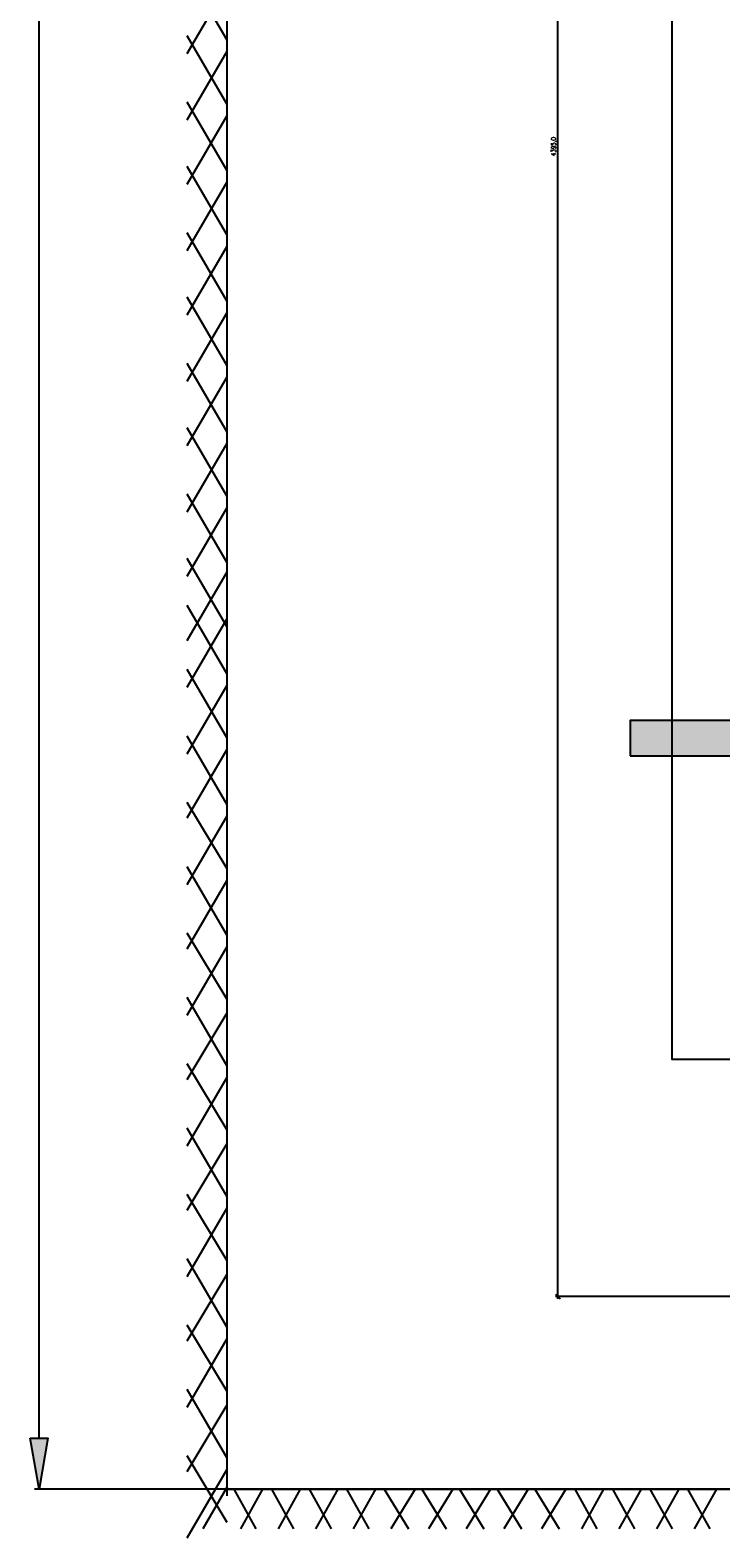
# Model space of a CAD drawing. Header units: centimetres. Extents: x 843425950 to 843478602, y 588811213 to 588851397.
# Tile 79 of 89: x 843465426 to 843466746, y 588816955 to 588819837. Entities that reach past the tile are written whole.
import ezdxf

# ---------------------------------------------------------------- set-up
doc = ezdxf.new("R2010")
doc.units = ezdxf.units.CM
doc.header["$MEASUREMENT"] = 0
doc.layers.get('0').update_dxf_attribs({"lineweight": 5})
doc.layers.add('DIM', color=7, linetype='Continuous')
doc.styles.add('IS_SIMPLEX', font='simplex.shx', dxfattribs={"width": 0.7})
doc.dimstyles.new('IS_wymiar_9_Simplex', dxfattribs={"dimtxt": 9, "dimasz": 9, "dimexe": 4.5, "dimexo": 4.5, "dimgap": 1.5, "dimtad": 1, "dimdec": 1, "dimzin": 1, "dimtxsty": 'IS_SIMPLEX', "dimblk": 'OBLIQUE', "dimcen": 9, "dimdle": 4.5, "dimadec": 1, "dimazin": 0, "dimtfac": 1, "dimtdec": 1, "dimtmove": 1, "dimatfit": 3, "dimldrblk": 'OBLIQUE', "dimfxl": 1, "dimarcsym": 0})

# ---------------------------------------------------------------- blocks, each defined once
blk = doc.blocks.new('_Oblique')
at = {"color": 0, "linetype": 'ByBlock', "lineweight": -2}
blk.add_line((-0.5, -0.5), (0.5, 0.5), dxfattribs=at)
blk = doc.blocks.new('*D1829')
at = {"layer": 'Defpoints', "color": 0, "transparency": 33554687}
for p in [(843466434.6, 588821811.6), (843467461.8, 588821811.6), (843467461.8, 588817416.6)]:
    blk.add_point(p, dxfattribs=at)
at = {"layer": 'DIM', "color": 0, "lineweight": -2, "transparency": 33554687}
for p, q in [((843467457.3, 588821811.6), (843466430.1, 588821811.6)), ((843466434.6, 588817412.1), (843466434.6, 588821816.1)), ((843467457.3, 588817416.6), (843466430.1, 588817416.6))]:
    blk.add_line(p, q, dxfattribs=at)
at = {"layer": 'DIM', "color": 0, "linetype": 'ByBlock', "lineweight": -2, "transparency": 33554687, "xscale": 9, "yscale": 9, "zscale": 9}
for p, rotation in [((843466434.6, 588821811.6), 90), ((843466434.6, 588817416.6), 270)]:
    blk.add_blockref('_Oblique', p, dxfattribs=dict(at, rotation=rotation))
at = {"layer": 'DIM', "color": 0, "transparency": 33554687, "insert": (843466427.8, 588819614.1), "char_height": 9, "attachment_point": 5, "rotation": 90, "style": 'IS_SIMPLEX'}
blk.add_mtext('4395,0', dxfattribs=at)

msp = doc.modelspace()

# ---------------------------------------------------------------- hatches: boundary and pattern name
at = {"lineweight": 25}
h = msp.add_hatch(color=0, dxfattribs=at)
h.dxf.hatch_style = 2
h.paths.add_polyline_path([(843466572.77249, 588818449.49681), (843468342.30584, 588818449.49681), (843468342.30584, 588818517.23016), (843466572.77249, 588818517.23016)])
h = msp.add_hatch(color=0, dxfattribs=at)
h.dxf.hatch_style = 2
h.paths.add_polyline_path([(843465425.81318, 588817145.63016), (843465459.67988, 588817145.63016), (843465442.74653, 588817048.26346)])

# ---------------------------------------------------------------- linework, layer by layer
at = {"color": 0, "lineweight": 25}
for points in [[(843465802.30584, 588817048.26346), (843465802.30584, 588822196.79681), (843469104.30584, 588822196.79681), (843469104.30584, 588817048.26346)], [(843465802.30584, 588817035.56346), (843465802.30584, 588822196.79681)], [(843465442.74653, 588817145.63016), (843465442.74653, 588820097.06346)], [(843466784.43914, 588817869.53016), (843466653.20584, 588817869.53016), (843466653.20584, 588820084.36346)], [(843465802.30584, 588819817.66346), (843465726.10584, 588819948.89681)], [(843465726.10584, 588819792.26346), (843465802.30584, 588819923.49681)], [(843465802.30584, 588819694.89676), (843465726.10584, 588819826.13011)], [(843465726.10584, 588819665.26341), (843465802.30584, 588819796.49676)], [(843465802.30584, 588819567.89676), (843465726.10584, 588819699.13011)], [(843465726.10584, 588819542.49676), (843465802.30584, 588819673.73011)], [(843465802.30584, 588819445.13006), (843465726.10584, 588819576.36341)], [(843465726.10584, 588819415.49671), (843465802.30584, 588819546.73006)], [(843465802.30584, 588819318.13006), (843465726.10584, 588819449.36341)], [(843465726.10584, 588819292.73006), (843465802.30584, 588819423.96341)], [(843465802.30584, 588819195.36336), (843465726.10584, 588819326.59671)], [(843465726.10584, 588819165.73001), (843465802.30584, 588819296.96336)], [(843465802.30584, 588819068.36336), (843465726.10584, 588819199.59671)], [(843465726.10584, 588819042.96336), (843465802.30584, 588819174.19671)], [(843465802.30584, 588818945.59666), (843465726.10584, 588819076.83001)], [(843465726.10584, 588818915.96331), (843465802.30584, 588819047.19666)], [(843465802.30584, 588818818.59666), (843465726.10584, 588818949.83001)], [(843465726.10584, 588818793.19666), (843465802.30584, 588818924.43001)], [(843465802.30584, 588818695.83001), (843465726.10584, 588818827.06336)], [(843465726.10584, 588818670.43001), (843465802.30584, 588818801.66336)], [(843465802.30584, 588818606.13016), (843465726.10584, 588818737.36346)], [(843465726.10584, 588818580.73016), (843465802.30584, 588818711.96346)], [(843465802.30584, 588818483.36346), (843465726.10584, 588818614.59681)], [(843465726.10584, 588818453.73016), (843465802.30584, 588818584.96346)], [(843465802.30584, 588818356.36346), (843465726.10584, 588818487.59681)], [(843465726.10584, 588818330.96346), (843465802.30584, 588818462.19681)], [(843465802.30584, 588818233.59681), (843465726.10584, 588818360.59681)], [(843465726.10584, 588818203.96346), (843465802.30584, 588818335.19681)], [(843465802.30584, 588818106.59681), (843465726.10584, 588818237.83016)], [(843465726.10584, 588818081.19681), (843465802.30584, 588818212.43016)], [(843465802.30584, 588817983.83016), (843465726.10584, 588818110.83016)], [(843465726.10584, 588817954.19681), (843465802.30584, 588818085.43016)], [(843465802.30584, 588817856.83016), (843465726.10584, 588817988.06346)], [(843465726.10584, 588817831.43016), (843465802.30584, 588817958.43016)], [(843465802.30584, 588817734.06346), (843465726.10584, 588817861.06346)], [(843465726.10584, 588817704.43016), (843465802.30584, 588817835.66346)], [(843465802.30584, 588817607.06346), (843465726.10584, 588817738.29681)], [(843465726.10584, 588817581.66346), (843465802.30584, 588817708.66346)], [(843465802.30584, 588817484.29681), (843465726.10584, 588817611.29681)], [(843465726.10584, 588817454.66346), (843465802.30584, 588817585.89681)], [(843465802.30584, 588817357.29681), (843465726.10584, 588817488.53016)], [(843465726.10584, 588817331.89681), (843465802.30584, 588817458.89681)], [(843465802.30584, 588817234.53016), (843465726.10584, 588817361.53016)], [(843465726.10584, 588817204.89681), (843465802.30584, 588817336.13016)], [(843465802.30584, 588817107.53016), (843465726.10584, 588817238.76346)], [(843465726.10584, 588817082.13016), (843465802.30584, 588817209.13016)], [(843465802.30584, 588816984.76346), (843465726.10584, 588817111.76346)], [(843465726.10584, 588816955.13016), (843465802.30584, 588817086.36346)], [(843465802.30584, 588817052.49681), (843465755.73914, 588816972.06346)], [(843469104.30584, 588817048.26346), (843465434.27988, 588817048.26346)], [(843465802.30584, 588817048.26346), (843469104.30584, 588817048.26346)], [(843465802.30584, 588817048.26346), (843469104.30584, 588817048.26346)], [(843465815.00584, 588817048.26346), (843465857.33914, 588816972.06346)], [(843465870.03914, 588817048.26346), (843465827.70584, 588816972.06346)], [(843465886.97249, 588817048.26346), (843465929.30584, 588816972.06346)], [(843465942.00584, 588817048.26346), (843465899.67249, 588816972.06346)], [(843465958.93914, 588817048.26346), (843466001.27249, 588816972.06346)], [(843466013.97249, 588817048.26346), (843465971.63914, 588816972.06346)], [(843466030.90584, 588817048.26346), (843466073.23914, 588816972.06346)], [(843466085.93914, 588817048.26346), (843466043.60584, 588816972.06346)], [(843466102.87249, 588817048.26346), (843466149.43914, 588816972.06346)], [(843466162.13914, 588817048.26346), (843466115.57249, 588816972.06346)], [(843466174.83914, 588817048.26346), (843466221.40584, 588816972.06346)], [(843466234.10584, 588817048.26346), (843466187.53914, 588816972.06346)], [(843466246.80584, 588817048.26346), (843466293.37249, 588816972.06346)], [(843466306.07249, 588817048.26346), (843466259.50584, 588816972.06346)], [(843466318.77249, 588817048.26346), (843466365.33914, 588816972.06346)], [(843466378.03914, 588817048.26346), (843466331.47249, 588816972.06346)], [(843466390.73914, 588817048.26346), (843466437.30584, 588816972.06346)], [(843466450.00584, 588817048.26346), (843466403.43914, 588816972.06346)], [(843466466.93914, 588817048.26346), (843466509.27249, 588816972.06346)], [(843466521.97249, 588817048.26346), (843466479.63914, 588816972.06346)], [(843466538.90584, 588817048.26346), (843466581.23914, 588816972.06346)], [(843466593.93914, 588817048.26346), (843466551.60584, 588816972.06346)], [(843466610.87249, 588817048.26346), (843466653.20584, 588816972.06346)], [(843466665.90584, 588817048.26346), (843466623.57249, 588816972.06346)], [(843466682.83914, 588817048.26346), (843466725.17249, 588816972.06346)], [(843466737.87249, 588817048.26346), (843466695.53914, 588816972.06346)]]:
    msp.add_lwpolyline(points, dxfattribs=at)
for points in [[(843466572.77249, 588818449.49681), (843468342.30584, 588818449.49681), (843468342.30584, 588818517.23016), (843466572.77249, 588818517.23016)], [(843466572.77249, 588818449.49681), (843468342.30584, 588818449.49681), (843468342.30584, 588818517.23016), (843466572.77249, 588818517.23016)], [(843465425.81318, 588817145.63016), (843465459.67988, 588817145.63016), (843465442.74653, 588817048.26346)]]:
    msp.add_lwpolyline(points, close=True, dxfattribs=at)

# ---------------------------------------------------------------- dimensions: what is measured, and where the dimension line sits
at = {"layer": 'DIM', "transparency": 33554687}
dim = msp.add_linear_dim(base=(843466434.60833, 588821811.56346), p1=(843467461.77249, 588817416.56346), p2=(843467461.77249, 588821811.56346), angle=90, dimstyle='IS_wymiar_9_Simplex', override={"dimzin": 0}, dxfattribs=at)
dim.commit()
dim.dimension.update_dxf_attribs({"geometry": '*D1829', "text_midpoint": (843466427.75119, 588819614.06346)})

doc.saveas('drawing.dxf')
